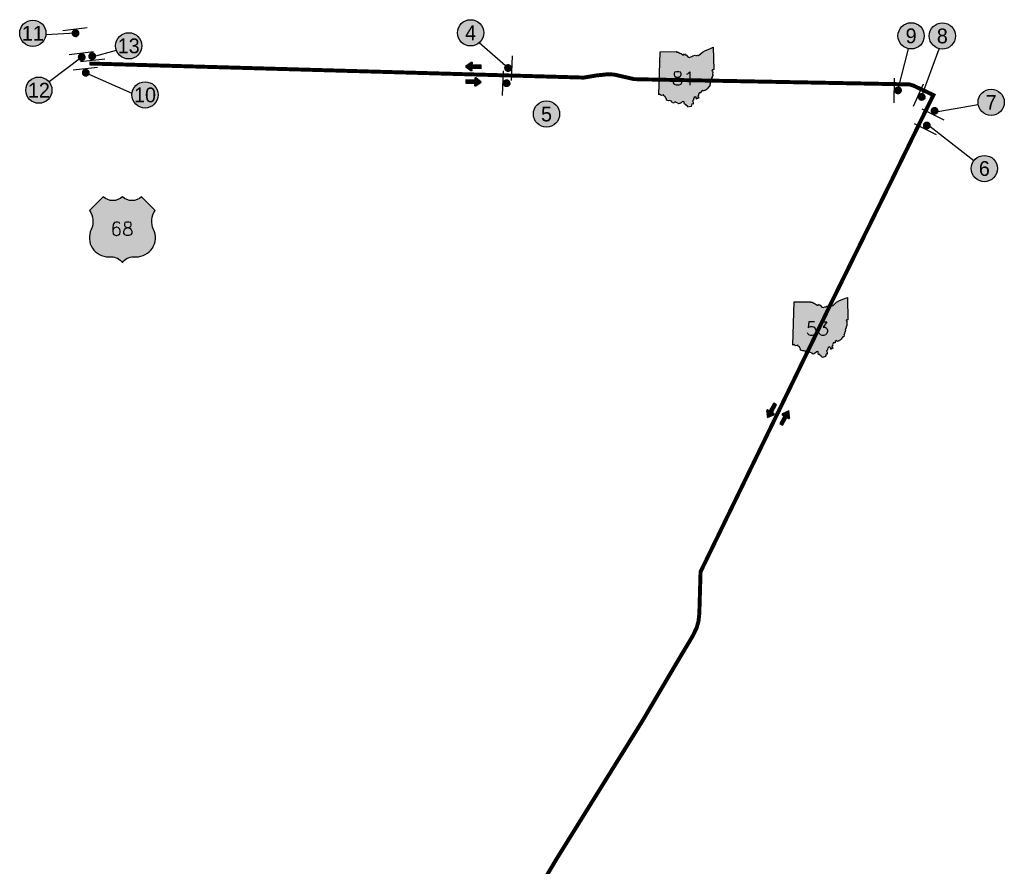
# Model space of a CAD drawing. Header units: feet. Extents: x 1267057 to 1687180, y 137439 to 673336.
# Tile 90 of 159: x 1649667 to 1687180, y 378188 to 410418. Entities that reach past the tile are written whole.
import ezdxf
from ezdxf.enums import TextEntityAlignment as Align

# ---------------------------------------------------------------- set-up
doc = ezdxf.new("R2010")
doc.units = ezdxf.units.FT
doc.header["$MEASUREMENT"] = 0
doc.linetypes.add('F', pattern=[0.15000000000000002, 0.1, -0.05])
for name, color, linetype in [('61', 247, 'Continuous'), ('62', 247, 'Continuous'), ('CL-TICK-PI', 1, 'Continuous'), ('Hatch-sign', 9, 'Continuous'), ('SHEET', 4, 'Continuous'), ('SIGN', 9, 'Continuous')]:
    doc.layers.add(name, color=color, linetype=linetype)
doc.styles.get("Standard").update_dxf_attribs({"font": 'font31.shx'})
doc.styles.add('TXT', font='simplex.shx')

# ---------------------------------------------------------------- blocks, each defined once
blk = doc.blocks.new('370')
at = {"color": 0, "linetype": 'ByBlock'}
for p, q in [((0, 0.1000946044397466), (0, -0.1000946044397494)), ((0, 0), (0.06296150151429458, 0))]:
    blk.add_line(p, q, dxfattribs=at)
blk = doc.blocks.new('*X15')
at = {"color": 0}
for p, q in [((1.419612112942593, 2.575), (1.923079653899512, 2.575)), ((1.434197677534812, 2.5625), (1.923079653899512, 2.5625)), ((1.436832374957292, 2.5875), (1.923079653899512, 2.5875)), ((1.45405263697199, 2.6), (1.923079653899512, 2.6)), ((1.471272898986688, 2.6125), (1.923079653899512, 2.6125)), ((1.488493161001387, 2.625), (1.923079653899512, 2.625)), ((1.505713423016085, 2.6375), (1.626959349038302, 2.6375)), ((1.522933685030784, 2.65), (1.629761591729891, 2.65)), ((1.540153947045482, 2.6625), (1.63256383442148, 2.6625)), ((1.557374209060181, 2.675), (1.635366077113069, 2.675)), ((1.574594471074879, 2.6875), (1.63633220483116, 2.6875)), ((1.591814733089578, 2.7), (1.630441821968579, 2.7)), ((1.451417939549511, 2.55), (1.923079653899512, 2.55)), ((1.468638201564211, 2.5375), (1.923079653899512, 2.5375)), ((1.48585846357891, 2.525), (1.923079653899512, 2.525)), ((1.503078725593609, 2.5125), (1.62653060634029, 2.5125)), ((1.520298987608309, 2.5), (1.629332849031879, 2.5)), ((1.537519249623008, 2.4875), (1.632135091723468, 2.4875)), ((1.554739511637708, 2.475), (1.634937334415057, 2.475)), ((1.571959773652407, 2.4625), (1.636566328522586, 2.4625)), ((1.589180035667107, 2.45), (1.631961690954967, 2.45))]:
    blk.add_line(p, q, dxfattribs=at)

msp = doc.modelspace()

# ---------------------------------------------------------------- hatches: boundary and pattern name
at = {"layer": 'Hatch-sign'}
h = msp.add_hatch(color=256, dxfattribs=at)
h.dxf.hatch_style = 1
edge = h.paths.add_edge_path()
edge.add_arc((1650166.905371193, 409901.7111425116), 500, 0, 360)
h = msp.add_hatch(color=256, dxfattribs=at)
h.dxf.hatch_style = 1
edge = h.paths.add_edge_path()
edge.add_arc((1666844.881415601, 409917.841490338), 500, 0, 360)
h = msp.add_hatch(color=256, dxfattribs=at)
h.dxf.hatch_style = 1
edge = h.paths.add_edge_path()
edge.add_arc((1683629.329054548, 409803.7722970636), 500, 0, 360)
h = msp.add_hatch(color=256, dxfattribs=at)
h.dxf.hatch_style = 1
edge = h.paths.add_edge_path()
edge.add_arc((1684818.702722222, 409800.045162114), 500, 0, 360)
h = msp.add_hatch(color=256, dxfattribs=at)
h.dxf.hatch_style = 1
edge = h.paths.add_edge_path()
edge.add_arc((1653820.581352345, 409422.2265299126), 500, 0, 360)
h = msp.add_hatch(color=256, dxfattribs=at)
h.dxf.hatch_style = 1
h.paths.add_polyline_path([(1674690.635684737, 409188.5541785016), (1674750.746379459, 409184.4141650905), (1674814.571586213, 409149.3505515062), (1674868.541261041, 409127.2244798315), (1674934.585974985, 409075.014310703), (1674974.100102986, 409075.600812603), (1674990.809657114, 409118.3924512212), (1675021.066255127, 409085.3643442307), (1675056.980871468, 409079.4648251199), (1675119.046572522, 409000.8965706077), (1675170.313738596, 408983.8880155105), (1675231.689437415, 409010.821102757), (1675277.586086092, 409015.2371170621), (1675311.108694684, 409041.8597033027), (1675398.508977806, 409064.6182770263), (1675422.889056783, 409050.9792328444), (1675469.153706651, 409053.7277417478), (1675492.418282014, 409063.8132744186), (1675532.794912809, 409054.8087452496), (1675603.842142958, 409114.4939385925), (1675676.947879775, 409184.8741665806), (1675789.418244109, 409251.263881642), (1675957.445288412, 409314.1575853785), (1676090.293718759, 409370.4387676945), (1676109.498780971, 408518.6080082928), (1676089.879717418, 408506.6709696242), (1676059.347118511, 408512.2944878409), (1676038.842552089, 408488.385910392), (1676064.234634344, 408448.5267812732), (1676076.229173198, 408406.4251448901), (1676065.603138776, 408360.0109945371), (1676076.079672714, 408321.7043704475), (1676068.93814958, 408289.6652666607), (1676049.767587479, 408257.7871633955), (1676043.132065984, 408227.3695648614), (1676026.848013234, 408195.3534611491), (1676028.20501763, 408177.4249030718), (1676012.645467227, 408163.2338571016), (1676015.462976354, 408109.9426844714), (1676007.596950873, 408080.422088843), (1676010.28795959, 408054.961006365), (1675985.079877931, 408048.279484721), (1675990.875896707, 408027.234416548), (1675974.833344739, 408010.9963639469), (1675978.248855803, 407983.0052732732), (1675960.067296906, 407965.1917155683), (1675977.719854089, 407929.4495997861), (1675963.551808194, 407918.1105630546), (1675951.787270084, 407874.6519222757), (1675919.426165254, 407865.8313937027), (1675854.657955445, 407786.3316361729), (1675831.795881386, 407756.2935388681), (1675806.127798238, 407748.8070146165), (1675791.982752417, 407717.9294145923), (1675760.369150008, 407717.8144142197), (1675712.528995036, 407696.4358449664), (1675681.6168949, 407733.2474642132), (1675627.417219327, 407688.9263206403), (1675621.172699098, 407637.7511548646), (1675552.655477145, 407639.3841601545), (1675555.334985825, 407613.5090763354), (1675540.051436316, 407605.9535518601), (1675526.113391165, 407580.0439679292), (1675534.197917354, 407533.9748186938), (1675502.135813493, 407522.2447806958), (1675506.022826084, 407495.4841940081), (1675526.561892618, 407479.1196409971), (1675535.692922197, 407428.013475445), (1675501.606811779, 407438.3750090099), (1675473.661721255, 407395.2958694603), (1675444.969128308, 407405.4044022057), (1675454.364658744, 407441.9055204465), (1675405.857501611, 407485.7781625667), (1675359.93785286, 407450.6340487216), (1675336.017775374, 407394.4793668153), (1675335.730274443, 407356.6902444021), (1675301.529163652, 407333.8511704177), (1675323.459734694, 407280.4679974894), (1675319.45772173, 407243.7138784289), (1675320.12472389, 407208.7882652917), (1675277.356085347, 407210.030269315), (1675251.46950149, 407115.7644639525), (1675177.144760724, 407097.7669056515), (1675125.567093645, 407086.968370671), (1675107.362534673, 407129.7945094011), (1675070.470415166, 407152.3460824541), (1675046.458337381, 407195.4597221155), (1674993.477665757, 407201.3362411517), (1674980.931125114, 407260.5039328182), (1674974.997105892, 407308.5510884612), (1674902.592871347, 407296.6945500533), (1674882.686306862, 407267.3234549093), (1674857.006723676, 407259.4344293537), (1674842.079675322, 407229.8448335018), (1674807.050561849, 407227.3838255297), (1674769.491440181, 407213.4342803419), (1674744.892860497, 407242.4258742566), (1674683.321661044, 407271.5784686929), (1674655.664071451, 407286.6205174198), (1674597.761383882, 407263.263941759), (1674585.410343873, 407235.6178522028), (1674539.341194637, 407247.807891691), (1674528.554159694, 407278.6394915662), (1674500.666569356, 407287.8855215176), (1674494.502549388, 407320.5801274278), (1674434.943856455, 407337.9911838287), (1674389.346208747, 407331.0681614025), (1674308.937948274, 407357.3687466), (1674304.050432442, 407400.3903859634), (1674276.668843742, 407452.7960557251), (1674262.374297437, 407489.205173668), (1674211.555632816, 407517.0007637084), (1674201.251599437, 407560.2639038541), (1674184.990546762, 407558.9758996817), (1674170.132498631, 407541.4268428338), (1674113.690315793, 407533.3538166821), (1674091.13874274, 407551.0638740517), (1674059.525140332, 407581.2399718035), (1674017.768505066, 407556.2733909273), (1674063.699653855, 409197.7312082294), (1674700.583216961, 409208.437742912)])
h = msp.add_hatch(color=256, dxfattribs=at)
h.dxf.hatch_style = 1
edge = h.paths.add_edge_path()
edge.add_arc((1650397.627112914, 407735.9196481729), 500, 0, 360)
h = msp.add_hatch(color=256, dxfattribs=at)
h.dxf.hatch_style = 1
edge = h.paths.add_edge_path()
edge.add_arc((1654441.264184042, 407556.1762053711), 500, 0, 360)
h = msp.add_hatch(color=256, dxfattribs=at)
h.dxf.hatch_style = 1
edge = h.paths.add_edge_path()
edge.add_arc((1686679.388843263, 407273.8342833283), 500, 0, 360)
h = msp.add_hatch(color=256, dxfattribs=at)
h.dxf.hatch_style = 1
edge = h.paths.add_edge_path()
edge.add_arc((1669738.0297716, 406827.9918003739), 500, 0, 360)
h = msp.add_hatch(color=256, dxfattribs=at)
h.dxf.hatch_style = 1
edge = h.paths.add_edge_path()
edge.add_arc((1686418.973716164, 404751.8837086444), 500, 0, 360)
h = msp.add_hatch(color=256, dxfattribs=at)
h.dxf.hatch_style = 1
edge = h.paths.add_edge_path()
edge.add_line((1652849.333446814, 403680.5525353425), (1652328.581003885, 403159.800092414))
edge.add_arc((1651731.382185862, 402741.6225450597), 729.0534200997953, -25.452876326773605, 35.00092915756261, ccw=False)
edge.add_arc((1653049.513081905, 402118.2499710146), 729.0534200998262, 154.8319194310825, 270.638263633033)
edge.add_line((1653057.634424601, 401389.2417864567), (1653161.784913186, 401389.2417864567))
edge.add_arc((1653161.784912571, 400868.4893435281), 520.7524429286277, 36.86989764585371, 89.99999993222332, ccw=False)
edge.add_arc((1653994.988821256, 400868.4893435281), 520.752442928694, 90.00000006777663, 143.1301023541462, ccw=False)
edge.add_line((1653994.98882064, 401389.2417864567), (1654099.139309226, 401389.2417864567))
edge.add_arc((1654107.260651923, 402118.2499710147), 729.0534201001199, 269.3617363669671, 385.1680805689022)
edge.add_arc((1655425.391547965, 402741.6225450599), 729.0534200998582, 144.9990708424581, 205.4528763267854, ccw=False)
edge.add_line((1654828.192729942, 403159.800092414), (1654307.440287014, 403680.5525353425))
edge.add_arc((1653942.913576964, 404052.4441653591), 520.7524429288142, 225.5729959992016, 314.4270040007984, ccw=False)
edge.add_arc((1653213.860156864, 404052.4441653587), 520.7524429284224, 225.5729959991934, 314.4270040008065, ccw=False)
h = msp.add_hatch(color=256, dxfattribs=at)
h.dxf.hatch_style = 1
h.paths.add_polyline_path([(1679800.669609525, 399663.2856488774), (1679860.780304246, 399659.1456354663), (1679924.605511, 399624.082021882), (1679978.575185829, 399601.9559502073), (1680044.619899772, 399549.7457810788), (1680084.134027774, 399550.3322829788), (1680100.843581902, 399593.123921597), (1680131.100179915, 399560.0958146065), (1680167.014796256, 399554.1962954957), (1680229.08049731, 399475.6280409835), (1680280.347663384, 399458.6194858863), (1680341.723362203, 399485.5525731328), (1680387.620010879, 399489.9685874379), (1680421.142619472, 399516.5911736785), (1680508.542902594, 399539.3497474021), (1680532.92298157, 399525.7107032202), (1680579.187631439, 399528.4592121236), (1680602.452206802, 399538.5447447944), (1680642.828837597, 399529.5402156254), (1680713.876067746, 399589.2254089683), (1680786.981804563, 399659.6056369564), (1680899.452168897, 399725.9953520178), (1681067.4792132, 399788.8890557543), (1681200.327643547, 399845.1702380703), (1681219.532705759, 398993.3394786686), (1681199.913642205, 398981.40244), (1681169.381043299, 398987.0259582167), (1681148.876476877, 398963.1173807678), (1681174.268559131, 398923.258251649), (1681186.263097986, 398881.1566152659), (1681175.637063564, 398834.7424649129), (1681186.113597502, 398796.4358408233), (1681178.972074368, 398764.3967370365), (1681159.801512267, 398732.5186337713), (1681153.165990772, 398702.1010352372), (1681136.881938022, 398670.0849315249), (1681138.238942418, 398652.1563734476), (1681122.679392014, 398637.9653274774), (1681125.496901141, 398584.6741548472), (1681117.63087566, 398555.1535592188), (1681120.321884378, 398529.6924767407), (1681095.113802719, 398523.0109550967), (1681100.909821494, 398501.9658869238), (1681084.867269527, 398485.7278343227), (1681088.282780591, 398457.7367436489), (1681070.101221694, 398439.9231859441), (1681087.753778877, 398404.1810701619), (1681073.585732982, 398392.8420334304), (1681061.821194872, 398349.3833926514), (1681029.460090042, 398340.5628640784), (1680964.691880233, 398261.0631065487), (1680941.829806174, 398231.0250092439), (1680916.161723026, 398223.5384849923), (1680902.016677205, 398192.6608849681), (1680870.403074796, 398192.5458845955), (1680822.562919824, 398171.1673153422), (1680791.650819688, 398207.978934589), (1680737.451144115, 398163.657791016), (1680731.206623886, 398112.4826252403), (1680662.689401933, 398114.1156305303), (1680665.368910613, 398088.2405467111), (1680650.085361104, 398080.6850222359), (1680636.147315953, 398054.775438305), (1680644.231842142, 398008.7062890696), (1680612.169738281, 397996.9762510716), (1680616.056750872, 397970.2156643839), (1680636.595817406, 397953.8511113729), (1680645.726846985, 397902.7449458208), (1680611.640736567, 397913.1064793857), (1680583.695646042, 397870.0273398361), (1680555.003053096, 397880.1358725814), (1680564.398583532, 397916.6369908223), (1680515.891426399, 397960.5096329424), (1680469.971777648, 397925.3655190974), (1680446.051700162, 397869.2108371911), (1680445.76419923, 397831.4217147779), (1680411.56308844, 397808.5826407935), (1680433.493659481, 397755.1994678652), (1680429.491646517, 397718.4453488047), (1680430.158648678, 397683.5197356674), (1680387.390010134, 397684.7617396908), (1680361.503426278, 397590.4959343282), (1680287.178685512, 397572.4983760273), (1680235.601018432, 397561.6998410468), (1680217.396459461, 397604.5259797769), (1680180.504339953, 397627.0775528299), (1680156.492262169, 397670.1911924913), (1680103.511590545, 397676.0677115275), (1680090.965049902, 397735.235403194), (1680085.031030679, 397783.282558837), (1680012.626796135, 397771.4260204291), (1679992.72023165, 397742.054925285), (1679967.040648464, 397734.1658997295), (1679952.113600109, 397704.5763038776), (1679917.084486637, 397702.1152959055), (1679879.525364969, 397688.1657507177), (1679854.926785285, 397717.1573446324), (1679793.355585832, 397746.3099390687), (1679765.697996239, 397761.3519877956), (1679707.79530867, 397737.9954121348), (1679695.44426866, 397710.3493225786), (1679649.375119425, 397722.5393620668), (1679638.588084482, 397753.370961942), (1679610.700494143, 397762.6169918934), (1679604.536474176, 397795.3115978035), (1679544.977781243, 397812.7226542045), (1679499.380133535, 397805.7996317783), (1679418.971873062, 397832.1002169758), (1679414.08435723, 397875.1218563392), (1679386.70276853, 397927.5275261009), (1679372.408222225, 397963.9366440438), (1679321.589557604, 397991.7322340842), (1679311.285524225, 398034.9953742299), (1679295.02447155, 398033.7073700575), (1679280.166423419, 398016.1583132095), (1679223.724240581, 398008.0852870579), (1679201.172667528, 398025.7953444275), (1679169.55906512, 398055.9714421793), (1679127.802429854, 398031.0048613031), (1679173.733578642, 399672.4626786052), (1679810.617141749, 399683.1692132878)])

# ---------------------------------------------------------------- linework, layer by layer
at = {"layer": '61', "color": 5, "linetype": 'Continuous'}
for points in [[(1674690.635684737, 409188.5541785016), (1674750.746379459, 409184.4141650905), (1674814.571586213, 409149.3505515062), (1674868.541261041, 409127.2244798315), (1674934.585974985, 409075.014310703), (1674974.100102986, 409075.600812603), (1674990.809657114, 409118.3924512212), (1675021.066255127, 409085.3643442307), (1675056.980871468, 409079.4648251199), (1675119.046572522, 409000.8965706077), (1675170.313738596, 408983.8880155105), (1675231.689437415, 409010.821102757), (1675277.586086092, 409015.2371170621), (1675311.108694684, 409041.8597033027), (1675398.508977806, 409064.6182770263), (1675422.889056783, 409050.9792328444), (1675469.153706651, 409053.7277417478), (1675492.418282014, 409063.8132744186), (1675532.794912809, 409054.8087452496), (1675603.842142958, 409114.4939385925), (1675676.947879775, 409184.8741665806), (1675789.418244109, 409251.263881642), (1675957.445288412, 409314.1575853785), (1676090.293718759, 409370.4387676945), (1676109.498780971, 408518.6080082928), (1676089.879717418, 408506.6709696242), (1676059.347118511, 408512.2944878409), (1676038.842552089, 408488.385910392), (1676064.234634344, 408448.5267812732), (1676076.229173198, 408406.4251448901), (1676065.603138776, 408360.0109945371), (1676076.079672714, 408321.7043704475), (1676068.93814958, 408289.6652666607), (1676049.767587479, 408257.7871633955), (1676043.132065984, 408227.3695648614), (1676026.848013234, 408195.3534611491), (1676028.20501763, 408177.4249030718), (1676012.645467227, 408163.2338571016), (1676015.462976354, 408109.9426844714), (1676007.596950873, 408080.422088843), (1676010.28795959, 408054.961006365), (1675985.079877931, 408048.279484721), (1675990.875896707, 408027.234416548), (1675974.833344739, 408010.9963639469), (1675978.248855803, 407983.0052732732), (1675960.067296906, 407965.1917155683), (1675977.719854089, 407929.4495997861), (1675963.551808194, 407918.1105630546), (1675951.787270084, 407874.6519222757), (1675919.426165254, 407865.8313937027), (1675854.657955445, 407786.3316361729), (1675831.795881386, 407756.2935388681), (1675806.127798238, 407748.8070146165), (1675791.982752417, 407717.9294145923), (1675760.369150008, 407717.8144142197), (1675712.528995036, 407696.4358449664), (1675681.6168949, 407733.2474642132), (1675627.417219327, 407688.9263206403), (1675621.172699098, 407637.7511548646), (1675552.655477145, 407639.3841601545), (1675555.334985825, 407613.5090763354), (1675540.051436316, 407605.9535518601), (1675526.113391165, 407580.0439679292), (1675534.197917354, 407533.9748186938), (1675502.135813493, 407522.2447806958), (1675506.022826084, 407495.4841940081), (1675526.561892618, 407479.1196409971), (1675535.692922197, 407428.013475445), (1675501.606811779, 407438.3750090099), (1675473.661721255, 407395.2958694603), (1675444.969128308, 407405.4044022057), (1675454.364658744, 407441.9055204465), (1675405.857501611, 407485.7781625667), (1675359.93785286, 407450.6340487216), (1675336.017775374, 407394.4793668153), (1675335.730274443, 407356.6902444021), (1675301.529163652, 407333.8511704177), (1675323.459734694, 407280.4679974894), (1675319.45772173, 407243.7138784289), (1675320.12472389, 407208.7882652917), (1675277.356085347, 407210.030269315), (1675251.46950149, 407115.7644639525), (1675177.144760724, 407097.7669056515), (1675125.567093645, 407086.968370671), (1675107.362534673, 407129.7945094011), (1675070.470415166, 407152.3460824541), (1675046.458337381, 407195.4597221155), (1674993.477665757, 407201.3362411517), (1674980.931125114, 407260.5039328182), (1674974.997105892, 407308.5510884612), (1674902.592871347, 407296.6945500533), (1674882.686306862, 407267.3234549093), (1674857.006723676, 407259.4344293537), (1674842.079675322, 407229.8448335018), (1674807.050561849, 407227.3838255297), (1674769.491440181, 407213.4342803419), (1674744.892860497, 407242.4258742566), (1674683.321661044, 407271.5784686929), (1674655.664071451, 407286.6205174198), (1674597.761383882, 407263.263941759), (1674585.410343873, 407235.6178522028), (1674539.341194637, 407247.807891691), (1674528.554159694, 407278.6394915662), (1674500.666569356, 407287.8855215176), (1674494.502549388, 407320.5801274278), (1674434.943856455, 407337.9911838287), (1674389.346208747, 407331.0681614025), (1674308.937948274, 407357.3687466), (1674304.050432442, 407400.3903859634), (1674276.668843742, 407452.7960557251), (1674262.374297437, 407489.205173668), (1674211.555632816, 407517.0007637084), (1674201.251599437, 407560.2639038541), (1674184.990546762, 407558.9758996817), (1674170.132498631, 407541.4268428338), (1674113.690315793, 407533.3538166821), (1674091.13874274, 407551.0638740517), (1674059.525140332, 407581.2399718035), (1674017.768505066, 407556.2733909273), (1674063.699653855, 409197.7312082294), (1674063.699653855, 409197.7312082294), (1674700.583216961, 409208.437742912)], [(1679800.669609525, 399663.2856488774), (1679860.780304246, 399659.1456354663), (1679924.605511, 399624.082021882), (1679978.575185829, 399601.9559502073), (1680044.619899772, 399549.7457810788), (1680084.134027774, 399550.3322829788), (1680100.843581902, 399593.123921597), (1680131.100179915, 399560.0958146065), (1680167.014796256, 399554.1962954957), (1680229.08049731, 399475.6280409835), (1680280.347663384, 399458.6194858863), (1680341.723362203, 399485.5525731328), (1680387.620010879, 399489.9685874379), (1680421.142619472, 399516.5911736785), (1680508.542902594, 399539.3497474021), (1680532.92298157, 399525.7107032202), (1680579.187631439, 399528.4592121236), (1680602.452206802, 399538.5447447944), (1680642.828837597, 399529.5402156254), (1680713.876067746, 399589.2254089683), (1680786.981804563, 399659.6056369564), (1680899.452168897, 399725.9953520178), (1681067.4792132, 399788.8890557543), (1681200.327643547, 399845.1702380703), (1681219.532705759, 398993.3394786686), (1681199.913642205, 398981.40244), (1681169.381043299, 398987.0259582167), (1681148.876476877, 398963.1173807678), (1681174.268559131, 398923.258251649), (1681186.263097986, 398881.1566152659), (1681175.637063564, 398834.7424649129), (1681186.113597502, 398796.4358408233), (1681178.972074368, 398764.3967370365), (1681159.801512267, 398732.5186337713), (1681153.165990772, 398702.1010352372), (1681136.881938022, 398670.0849315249), (1681138.238942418, 398652.1563734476), (1681122.679392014, 398637.9653274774), (1681125.496901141, 398584.6741548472), (1681117.63087566, 398555.1535592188), (1681120.321884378, 398529.6924767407), (1681095.113802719, 398523.0109550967), (1681100.909821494, 398501.9658869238), (1681084.867269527, 398485.7278343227), (1681088.282780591, 398457.7367436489), (1681070.101221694, 398439.9231859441), (1681087.753778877, 398404.1810701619), (1681073.585732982, 398392.8420334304), (1681061.821194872, 398349.3833926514), (1681029.460090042, 398340.5628640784), (1680964.691880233, 398261.0631065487), (1680941.829806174, 398231.0250092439), (1680916.161723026, 398223.5384849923), (1680902.016677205, 398192.6608849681), (1680870.403074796, 398192.5458845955), (1680822.562919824, 398171.1673153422), (1680791.650819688, 398207.978934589), (1680737.451144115, 398163.657791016), (1680731.206623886, 398112.4826252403), (1680662.689401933, 398114.1156305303), (1680665.368910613, 398088.2405467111), (1680650.085361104, 398080.6850222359), (1680636.147315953, 398054.775438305), (1680644.231842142, 398008.7062890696), (1680612.169738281, 397996.9762510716), (1680616.056750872, 397970.2156643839), (1680636.595817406, 397953.8511113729), (1680645.726846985, 397902.7449458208), (1680611.640736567, 397913.1064793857), (1680583.695646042, 397870.0273398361), (1680555.003053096, 397880.1358725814), (1680564.398583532, 397916.6369908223), (1680515.891426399, 397960.5096329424), (1680469.971777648, 397925.3655190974), (1680446.051700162, 397869.2108371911), (1680445.76419923, 397831.4217147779), (1680411.56308844, 397808.5826407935), (1680433.493659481, 397755.1994678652), (1680429.491646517, 397718.4453488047), (1680430.158648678, 397683.5197356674), (1680387.390010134, 397684.7617396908), (1680361.503426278, 397590.4959343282), (1680287.178685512, 397572.4983760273), (1680235.601018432, 397561.6998410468), (1680217.396459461, 397604.5259797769), (1680180.504339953, 397627.0775528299), (1680156.492262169, 397670.1911924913), (1680103.511590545, 397676.0677115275), (1680090.965049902, 397735.235403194), (1680085.031030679, 397783.282558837), (1680012.626796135, 397771.4260204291), (1679992.72023165, 397742.054925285), (1679967.040648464, 397734.1658997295), (1679952.113600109, 397704.5763038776), (1679917.084486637, 397702.1152959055), (1679879.525364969, 397688.1657507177), (1679854.926785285, 397717.1573446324), (1679793.355585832, 397746.3099390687), (1679765.697996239, 397761.3519877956), (1679707.79530867, 397737.9954121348), (1679695.44426866, 397710.3493225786), (1679649.375119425, 397722.5393620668), (1679638.588084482, 397753.370961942), (1679610.700494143, 397762.6169918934), (1679604.536474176, 397795.3115978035), (1679544.977781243, 397812.7226542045), (1679499.380133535, 397805.7996317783), (1679418.971873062, 397832.1002169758), (1679414.08435723, 397875.1218563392), (1679386.70276853, 397927.5275261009), (1679372.408222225, 397963.9366440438), (1679321.589557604, 397991.7322340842), (1679311.285524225, 398034.9953742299), (1679295.02447155, 398033.7073700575), (1679280.166423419, 398016.1583132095), (1679223.724240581, 398008.0852870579), (1679201.172667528, 398025.7953444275), (1679169.55906512, 398055.9714421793), (1679127.802429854, 398031.0048613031), (1679173.733578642, 399672.4626786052), (1679173.733578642, 399672.4626786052), (1679810.617141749, 399683.1692132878)]]:
    msp.add_lwpolyline(points, close=True, dxfattribs=at)
msp.add_lwpolyline([(1652849.333446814, 403680.5525353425), (1652328.581003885, 403159.800092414, -0.27007258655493), (1652389.67299467, 402428.2982715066, 0.5532049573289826), (1653057.634424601, 401389.2417864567), (1653161.784913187, 401389.2417864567, -0.2360679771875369), (1653578.386866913, 401180.9408092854, -0.2360679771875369), (1653994.98882064, 401389.2417864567), (1654099.139309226, 401389.2417864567, 0.5532049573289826), (1654767.100739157, 402428.2982715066, -0.27007258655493), (1654828.192729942, 403159.800092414), (1654307.440287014, 403680.5525353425, -0.4083673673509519), (1653578.386866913, 403680.5525353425, -0.408367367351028), (1652849.333446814, 403680.5525353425)], format="xyb", close=True, dxfattribs=at)
at = {"layer": 'CL-TICK-PI', "linetype": 'F', "const_width": 150, "flags": 128}
msp.add_lwpolyline([(1661273.947840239, 363697.1796320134), (1661399.240234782, 363940.5676808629), (1662823.539731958, 366342.4893643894), (1665967.007925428, 371450.7620702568), (1670113.043649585, 378455.8899132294), (1673388.093357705, 383716.7106927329), (1674668.411782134, 385885.649541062), (1675305.495170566, 386952.5330439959), (1675459.411696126, 387269.9815153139), (1675529.246107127, 387522.6875563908), (1675559.663904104, 387795.156255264), (1675606.831052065, 389400.0877503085), (1680671.469620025, 399809.1777826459), (1682913.401329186, 404356.9745405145), (1684477.391666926, 407549.5585085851), (1683719.221429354, 407907.5158409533), (1683568.260472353, 407955.5985525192), (1673561.211763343, 408144.1475197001), (1673075.441628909, 408155.5390312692), (1672317.156217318, 408328.7934995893), (1672087.141846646, 408343.1383999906), (1671628.053128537, 408293.8372664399), (1671152.877310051, 408214.1370548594), (1652319.106943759, 408750.765695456)], dxfattribs=at)
at = {"layer": 'SHEET'}
for points, const_width in [([(1651835.407773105, 409842.1294745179, 1), (1651750.254880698, 409965.6162548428, 1)], 149.9999999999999), ([(1652073.398999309, 408931.5350491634, 1), (1651988.246106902, 409055.0218294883, 1)], 149.9999999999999), ([(1652386.983420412, 409089.6472850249, 1), (1652472.136312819, 408966.1605047, 1)], 149.9999999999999), ([(1652226.74179817, 408338.2863006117, 1), (1652141.588905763, 408461.7730809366, 1)], 149.9999999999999), ([(1668212.457308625, 408536.2503782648, 1), (1668337.207406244, 408619.5415131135, 1)], 149.9999999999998), ([(1668280.148261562, 408042.7166580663, 1), (1668155.398163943, 407959.4255232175, 1)], 149.9999999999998), ([(1683194.088481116, 407762.4132239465, 1), (1683061.207842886, 407692.8234547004, 1)], 149.9999999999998), ([(1684104.999588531, 407484.1449914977, 1), (1683955.319976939, 407474.3463245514, 1)], 149.9999999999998), ([(1684522.109312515, 407021.77992232, 1), (1684525.14761213, 406871.8106963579, 1)], 149.9999999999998), ([(1684225.62295621, 406464.5872491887, 1), (1684228.661255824, 406314.6180232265, 1)], 149.9999999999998)]:
    msp.add_lwpolyline(points, format="xyb", close=True, dxfattribs=dict(at, const_width=const_width))
for points in [[(1651792.831326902, 409903.8728646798), (1650663.460767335, 409843.1215652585)], [(1668274.832357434, 408577.8959456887), (1667170.317571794, 409538.2478810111)], [(1683127.648162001, 407727.618339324), (1683524.34695355, 409314.9177599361)], [(1684030.159782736, 407479.2456580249), (1684696.985757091, 409315.0864211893)], [(1652030.822553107, 408993.2784393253), (1650787.856432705, 408048.5233557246)], [(1652425.61725, 409001.43625), (1653350.013562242, 409253.2118710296)], [(1652184.165351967, 408400.0296907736), (1653945.466610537, 407620.8659735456)], [(1684641.592401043, 406926.2971916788), (1686187.16646043, 407185.9871101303)], [(1684345.106044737, 406369.1045185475), (1686024.686057, 405059.3527994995)]]:
    msp.add_lwpolyline(points, dxfattribs=at)
for centre in [(1650166.905371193, 409901.7111425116), (1666844.881415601, 409917.841490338), (1683629.329054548, 409803.7722970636), (1684818.702722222, 409800.045162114), (1653820.581352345, 409422.2265299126), (1650397.627112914, 407735.9196481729), (1654441.264184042, 407556.1762053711), (1686679.388843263, 407273.8342833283), (1669738.0297716, 406827.9918003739), (1686418.973716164, 404751.8837086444)]:
    msp.add_circle(centre, 500, dxfattribs=at)
at = {"layer": 'SIGN', "color": 6}
for points in [[(1666900.215919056, 408695.9286762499), (1666915.847830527, 408756.2837410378, 0.6912141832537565), (1666871.065755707, 408787.8915040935), (1666656.79849986, 408642.8728074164), (1666861.067645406, 408484.0805044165, 0.6912141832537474), (1666907.830935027, 408512.6756028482), (1666896.200995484, 408573.9278273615), (1667246.015768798, 408562.4157797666), (1667250.030692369, 408684.4166286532)], [(1667011.258013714, 407992.1050594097), (1666995.626102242, 407931.7499946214, 0.6912141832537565), (1667040.408177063, 407900.1422315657), (1667254.67543291, 408045.1609282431), (1667050.406287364, 408203.9532312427, 0.6912141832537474), (1667003.642997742, 408175.3581328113), (1667015.272937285, 408114.1059082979), (1666665.458163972, 408125.6179558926), (1666661.4432404, 408003.6171070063)], [(1678223.905389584, 395514.0971012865), (1678177.619302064, 395555.8665710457, 0.6912141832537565), (1678128.885872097, 395530.7759808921), (1678158.387529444, 395273.7340941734), (1678393.640318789, 395381.4234827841, 0.6912141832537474), (1678389.910291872, 395436.1096035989), (1678330.222367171, 395454.121881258), (1678502.19017059, 395758.9660667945), (1678395.873193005, 395818.9412868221)], [(1678899.307049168, 395287.0935140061), (1678945.593136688, 395245.3240442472, 0.6912141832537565), (1678994.326566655, 395270.4146344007), (1678964.824909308, 395527.4565211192), (1678729.572119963, 395419.7671325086, 0.6912141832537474), (1678733.30214688, 395365.0810116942), (1678792.990071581, 395347.0687340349), (1678621.022268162, 395042.2245484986), (1678727.339245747, 394982.2493284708)]]:
    msp.add_lwpolyline(points, format="xyb", close=True, dxfattribs=at)

# ---------------------------------------------------------------- block references
at = {"layer": 'SHEET'}
for p, xscale, yscale, zscale, rotation in [((1651776.029302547, 410050.4792151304), 4687.500000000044, 4687.500000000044, 4687.500000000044, 276.5379374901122), ((1652014.020528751, 409139.8847897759), 4687.500000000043, 4687.500000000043, 4687.500000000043, 276.5379374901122), ((1652446.36189097, 408881.2975444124), 4687.500000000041, 4687.500000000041, 4687.500000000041, 96.53793749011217), ((1668422.295334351, 408572.3822850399), 4687.500000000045, 4687.500000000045, 4687.500000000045, 177.8587005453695), ((1652167.363327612, 408546.6360412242), 4687.500000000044, 4687.500000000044, 4687.500000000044, 276.5379374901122), ((1668070.310235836, 408006.5847512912), 4687.500000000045, 4687.500000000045, 4687.500000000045, 357.8587005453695), ((1682980.085920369, 407728.6742083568), 4687.500000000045, 4687.500000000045, 4687.500000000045, 359.5900319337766), ((1683895.673562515, 407539.9843325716), 4687.500000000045, 4687.500000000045, 4687.500000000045, 335.6944025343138), ((1684456.886396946, 406815.1851777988), 4687.500000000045, 4687.500000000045, 4687.500000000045, 63.1095447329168), ((1684160.40004064, 406257.9925046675), 4687.500000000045, 4687.500000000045, 4687.500000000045, 63.1095447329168)]:
    msp.add_blockref('370', p, dxfattribs=dict(at, xscale=xscale, yscale=yscale, zscale=zscale, rotation=rotation))
at = {"layer": 'SIGN', "color": 6}
for p, xscale, yscale, zscale, rotation in [((1664896.418769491, 405682.7146179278), 1171.875000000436, 1171.875000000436, 1171.875000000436, 358.1151345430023), ((1669015.055163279, 411005.3191177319), 1171.875000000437, 1171.875000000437, 1171.875000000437, 178.1151345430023), ((1679969.017534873, 392344.0425941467), 1171.875000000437, 1171.875000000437, 1171.875000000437, 60.57191386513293), ((1677154.194903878, 398457.148021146), 1171.875000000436, 1171.875000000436, 1171.875000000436, 240.5719138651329)]:
    msp.add_blockref('*X15', p, dxfattribs=dict(at, xscale=xscale, yscale=yscale, zscale=zscale, rotation=rotation))

# ---------------------------------------------------------------- texts
at = {"layer": '62', "color": 5, "linetype": 'Continuous', "style": 'TXT'}
for tag, p in [('81', (1674952.35353254, 408181.0589148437)), ('68', (1653564.840401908, 402457.300515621)), ('53', (1680062.387457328, 398655.7903852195))]:
    msp.add_attdef(tag, text='202', height=517.5016763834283, dxfattribs=at).set_placement(p, align=Align.MIDDLE)
at = {"layer": 'SHEET'}
for s, p in [('11', (1650166.905371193, 409901.7111425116)), ('4', (1666844.881415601, 409917.841490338)), ('9', (1683629.329054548, 409803.7722970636)), ('8', (1684818.702722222, 409800.045162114)), ('13', (1653820.581352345, 409422.2265299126)), ('12', (1650397.627112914, 407735.9196481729)), ('10', (1654441.264184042, 407556.1762053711)), ('7', (1686679.388843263, 407273.8342833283)), ('5', (1669738.0297716, 406827.9918003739)), ('6', (1686418.973716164, 404751.8837086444))]:
    msp.add_text(s, height=562.5, dxfattribs=at).set_placement(p, align=Align.MIDDLE_CENTER)

doc.saveas('drawing.dxf')
